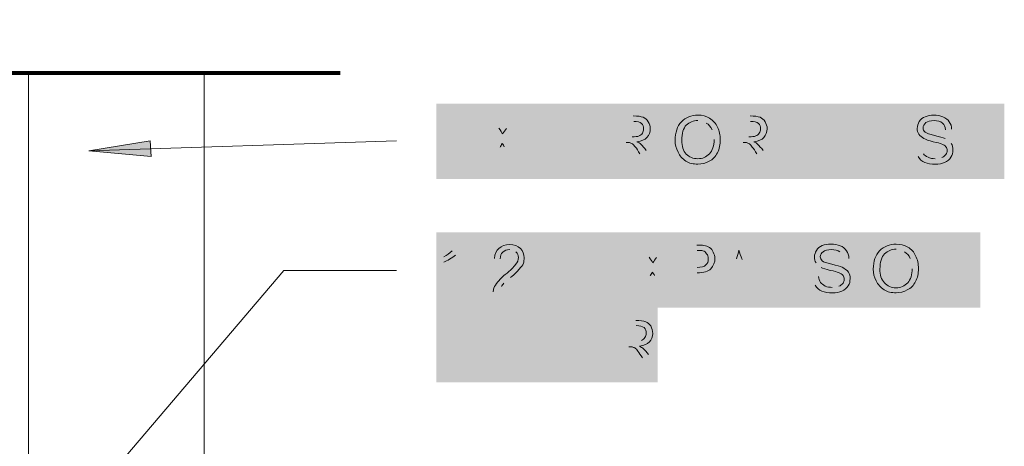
# Model space of a CAD drawing. Header units: inches. Extents: x 32 to 1061, y -183 to 263.
# Tile 8 of 16: x 908 to 929, y -140 to -131. Entities that reach past the tile are written whole.
import ezdxf

# ---------------------------------------------------------------- set-up
doc = ezdxf.new("R2010")
doc.units = ezdxf.units.IN
doc.header["$MEASUREMENT"] = 0
doc.layers.add('PDF_Geometry', color=7, linetype='Continuous')
doc.layers.add('PDF_Solid Fills', color=7, linetype='Continuous')

msp = doc.modelspace()

# ---------------------------------------------------------------- hatches: boundary and pattern name
at = {"layer": 'PDF_Solid Fills', "transparency": 33554559}
for points in [[(916.833829, -134.275297), (916.833829, -133.271057), (917.556177, -133.271057), (917.556177, -133.385575), (916.965966, -133.385575), (916.965966, -133.702704), (917.520941, -133.702704), (917.520941, -133.817222), (916.965966, -133.817222), (916.965966, -134.160778), (917.582605, -134.160778), (917.582605, -134.275297)], [(918.939209, -134.275297), (918.939209, -133.385575), (918.604463, -133.385575), (918.604463, -133.271057), (919.397284, -133.271057), (919.397284, -133.385575), (919.071346, -133.385575), (919.071346, -134.275297)], [(919.529421, -134.275297), (919.529421, -133.271057), (920.251769, -133.271057), (920.251769, -133.385575), (919.661557, -133.385575), (919.661557, -133.702704), (920.216532, -133.702704), (920.216532, -133.817222), (919.661557, -133.817222), (919.661557, -134.160778), (920.278196, -134.160778), (920.278196, -134.275297)], [(924.35682, -134.275297), (924.35682, -133.271057), (925.035122, -133.271057), (925.035122, -133.385575), (924.497765, -133.385575), (924.497765, -133.702704), (924.964649, -133.702704), (924.964649, -133.817222), (924.497765, -133.817222), (924.497765, -134.275297)], [(925.55486, -134.275297), (925.55486, -133.271057), (925.686997, -133.271057), (926.215544, -134.063878), (926.215544, -133.271057), (926.338872, -133.271057), (926.338872, -134.275297), (926.206735, -134.275297), (925.678188, -133.482476), (925.678188, -134.275297)], [(927.880468, -134.275297), (927.880468, -133.271057), (928.012605, -133.271057), (928.012605, -133.685085), (928.532343, -133.685085), (928.532343, -133.271057), (928.673289, -133.271057), (928.673289, -134.275297), (928.532343, -134.275297), (928.532343, -133.799604), (928.012605, -133.799604), (928.012605, -134.275297)], [(920.022731, -137.006125), (920.022731, -136.010694), (920.745079, -136.010694), (920.745079, -136.125212), (920.154868, -136.125212), (920.154868, -136.433532), (920.709843, -136.433532), (920.709843, -136.54805), (920.154868, -136.54805), (920.154868, -136.891606), (920.771507, -136.891606), (920.771507, -137.006125)], [(923.740181, -137.006125), (923.740181, -136.010694), (923.872318, -136.010694), (924.400865, -136.794706), (924.400865, -136.010694), (924.524193, -136.010694), (924.524193, -137.006125), (924.392056, -137.006125), (923.863509, -136.222113), (923.863509, -137.006125)], [(927.15812, -137.006125), (927.15812, -136.010694), (927.290257, -136.010694), (927.818805, -136.794706), (927.818805, -136.010694), (927.942132, -136.010694), (927.942132, -137.006125), (927.809995, -137.006125), (927.281448, -136.222113), (927.281448, -137.006125)], [(916.842638, -138.609385), (916.842638, -137.613954), (917.512132, -137.613954), (917.512132, -137.728473), (916.974775, -137.728473), (916.974775, -138.036792), (917.441659, -138.036792), (917.441659, -138.16012), (916.974775, -138.16012), (916.974775, -138.609385)], [(918.040679, -138.609385), (918.040679, -137.613954), (918.172816, -137.613954), (918.172816, -138.494866), (918.666127, -138.494866), (918.666127, -138.609385)], [(918.798263, -138.609385), (918.798263, -137.613954), (918.9304, -137.613954), (918.9304, -138.494866), (919.423711, -138.494866), (919.423711, -138.609385)], [(919.582275, -138.609385), (919.582275, -137.613954), (920.304623, -137.613954), (920.304623, -137.728473), (919.714412, -137.728473), (919.714412, -138.036792), (920.269387, -138.036792), (920.269387, -138.15131), (919.714412, -138.15131), (919.714412, -138.494866), (920.331051, -138.494866), (920.331051, -138.609385)]]:
    msp.add_hatch(color=256, dxfattribs=at).paths.add_polyline_path(points)
h = msp.add_hatch(color=256, dxfattribs=at)
h.paths.add_polyline_path([(917.661887, -134.275297), (918.049488, -133.755558), (917.705932, -133.271057), (917.864496, -133.271057), (918.049488, -133.526521)], flags=0)
h.paths.add_polyline_path([(918.208052, -133.53533), (918.410662, -133.271057), (918.551608, -133.271057), (918.199243, -133.746749), (918.586845, -134.275297), (918.419471, -134.275297), (918.164007, -133.922932)], flags=0)
h.paths.add_polyline_path([(918.075915, -133.931741), (917.820451, -134.275297), (917.661887, -134.275297)], flags=0)
h = msp.add_hatch(color=256, dxfattribs=at)
h.paths.add_polyline_path([(920.463188, -134.275297), (920.463188, -133.271057), (920.903644, -133.271057)], flags=0)
h.paths.add_polyline_path([(921.176726, -134.002214), (921.3441, -134.275297), (921.176726, -134.275297), (921.04459, -134.072687)], flags=0)
h.paths.add_polyline_path([(920.753889, -133.834841), (920.595324, -133.834841), (920.595324, -134.275297), (920.463188, -134.275297)], flags=0)
h.paths.add_polyline_path([(920.595324, -133.711513), (920.877216, -133.711513)], flags=0)
h.paths.add_polyline_path([(920.912453, -133.385575), (920.595324, -133.385575), (920.595324, -133.711513)], flags=0)
h = msp.add_hatch(color=256, dxfattribs=at)
h.paths.add_polyline_path([(922.621422, -133.773177, 0.102501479), (922.577377, -133.561758)], flags=0)
h.paths.add_polyline_path([(922.454049, -133.420812, 0.147942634), (922.277867, -133.367957)], flags=0)
h = msp.add_hatch(color=256, dxfattribs=at)
h.paths.add_polyline_path([(922.94736, -134.275297), (922.94736, -133.271057), (923.387816, -133.271057)], flags=0)
h.paths.add_polyline_path([(923.660899, -134.002214), (923.828272, -134.275297), (923.660899, -134.275297), (923.528762, -134.072687)], flags=0)
h.paths.add_polyline_path([(923.238061, -133.834841), (923.079497, -133.834841), (923.079497, -134.275297), (922.94736, -134.275297)], flags=0)
h.paths.add_polyline_path([(923.079497, -133.711513), (923.361389, -133.711513)], flags=0)
h.paths.add_polyline_path([(923.396625, -133.385575), (923.079497, -133.385575), (923.079497, -133.711513)], flags=0)
h = msp.add_hatch(color=256, dxfattribs=at)
h.paths.add_polyline_path([(926.902656, -133.958168), (927.025984, -133.94055)], flags=0)
h.paths.add_polyline_path([(927.025984, -133.94055, 0.165325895), (927.070029, -134.072687)], flags=0)
h.paths.add_polyline_path([(927.316685, -134.178396, 0.099135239), (927.457631, -134.151969)], flags=0)
h.paths.add_polyline_path([(927.669049, -133.552949), (927.536913, -133.561758)], flags=0)
h.paths.add_polyline_path([(927.66024, -133.852459, 0.109772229), (927.528104, -133.746749)], flags=0)
h.paths.add_polyline_path([(926.902656, -133.958168, 0.147942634), (926.955511, -134.134351)], flags=0)
h = msp.add_hatch(color=256, dxfattribs=at)
h.paths.add_polyline_path([(917.247858, -137.006125), (917.12453, -137.006125), (917.12453, -136.222113)], flags=0)
h.paths.add_polyline_path([(916.877875, -136.371868), (916.877875, -136.257349)], flags=0)
h.paths.add_polyline_path([(917.054057, -136.134021, 0.086131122), (917.168576, -136.001885)], flags=0)
h.paths.add_polyline_path([(917.168576, -136.001885), (917.247858, -136.001885), (917.247858, -137.006125)], flags=0)
h = msp.add_hatch(color=256, dxfattribs=at)
h.paths.add_polyline_path([(918.595654, -136.891606), (918.595654, -137.006125), (917.92616, -137.006125)], flags=0)
h.paths.add_polyline_path([(918.410662, -136.15164, 0.165325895), (918.278525, -136.107594)], flags=0)
h.paths.add_polyline_path([(918.075915, -136.301395), (917.952588, -136.292586)], flags=0)
h.paths.add_polyline_path([(918.296143, -136.697805, 0.032861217), (918.155198, -136.821133)], flags=0)
h.paths.add_polyline_path([(918.102343, -136.891606), (918.595654, -136.891606)], flags=0)
h = msp.add_hatch(color=256, dxfattribs=at)
h.paths.add_polyline_path([(918.745409, -136.363059), (918.710172, -136.169258), (918.710172, -136.010694), (918.851118, -136.010694), (918.851118, -136.169258), (918.815882, -136.363059)], flags=0)
h.paths.add_polyline_path([(918.965637, -136.363059), (918.939209, -136.169258), (918.939209, -136.010694), (919.071346, -136.010694), (919.071346, -136.169258), (919.044919, -136.363059)], flags=0)
h = msp.add_hatch(color=256, dxfattribs=at)
h.paths.add_polyline_path([(920.850789, -137.006125), (921.23839, -136.486386), (920.894835, -136.010694), (921.053399, -136.010694), (921.23839, -136.266158)], flags=0)
h.paths.add_polyline_path([(921.396954, -136.274967), (921.599564, -136.010694), (921.74051, -136.010694), (921.388145, -136.477577), (921.775747, -137.006125), (921.608373, -137.006125), (921.352909, -136.65376)], flags=0)
h.paths.add_polyline_path([(921.264818, -136.662569), (921.009353, -137.006125), (920.850789, -137.006125)], flags=0)
h = msp.add_hatch(color=256, dxfattribs=at)
h.paths.add_polyline_path([(921.872647, -137.006125), (921.872647, -136.010694), (922.251439, -136.010694)], flags=0)
h.paths.add_polyline_path([(922.260248, -136.600905), (922.004784, -136.600905), (922.004784, -137.006125), (921.872647, -137.006125)], flags=0)
h.paths.add_polyline_path([(922.004784, -136.486386), (922.260248, -136.486386)], flags=0)
h.paths.add_polyline_path([(922.260248, -136.125212), (922.004784, -136.125212), (922.004784, -136.486386)], flags=0)
h = msp.add_hatch(color=256, dxfattribs=at)
h.paths.add_polyline_path([(922.691895, -137.006125), (923.079497, -136.010694), (923.220443, -136.010694), (923.634472, -137.006125), (923.484716, -137.006125), (923.361389, -136.706614), (922.94736, -136.706614), (922.832841, -137.006125)], flags=0)
h.paths.add_polyline_path([(922.982596, -136.600905), (923.326152, -136.600905), (923.220443, -136.319013)], flags=0)
h.paths.add_polyline_path([(923.097115, -136.301395), (922.982596, -136.600905)], flags=0)
h = msp.add_hatch(color=256, dxfattribs=at)
h.paths.add_polyline_path([(924.717994, -136.688996), (924.841321, -136.680187)], flags=0)
h.paths.add_polyline_path([(925.132022, -136.909224, 0.099135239), (925.272968, -136.882797)], flags=0)
h.paths.add_polyline_path([(924.788467, -136.389486, 0.096355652), (924.894176, -136.486386)], flags=0)
h.paths.add_polyline_path([(925.484387, -136.292586), (925.35225, -136.301395)], flags=0)
h.paths.add_polyline_path([(925.35225, -136.301395, 0.197981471), (925.290586, -136.15164)], flags=0)
h.paths.add_polyline_path([(924.717994, -136.688996, 0.147942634), (924.770848, -136.865179)], flags=0)
h = msp.add_hatch(color=256, dxfattribs=at)
h.paths.add_polyline_path([(926.832183, -136.512814, 0.104340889), (926.788137, -136.292586)], flags=0)
h.paths.add_polyline_path([(926.66481, -136.15164, 0.147942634), (926.488627, -136.098785)], flags=0)
h = msp.add_hatch(color=256, dxfattribs=at)
h.paths.add_polyline_path([(920.516042, -138.609385), (920.516042, -137.613954), (920.956498, -137.613954)], flags=0)
h.paths.add_polyline_path([(921.229581, -138.336302), (921.396954, -138.609385), (921.229581, -138.609385), (921.097444, -138.406775)], flags=0)
h.paths.add_polyline_path([(920.806743, -138.168929), (920.648179, -138.168929), (920.648179, -138.609385), (920.516042, -138.609385)], flags=0)
h.paths.add_polyline_path([(920.648179, -138.05441), (920.930071, -138.05441)], flags=0)
h.paths.add_polyline_path([(920.930071, -138.05441, 0.059811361), (921.079826, -138.036792)], flags=0)
h.paths.add_polyline_path([(920.965307, -137.719663), (920.648179, -137.719663), (920.648179, -138.05441)], flags=0)

# ---------------------------------------------------------------- linework, layer by layer
at = {"layer": 'PDF_Geometry', "lineweight": 80}
msp.add_lwpolyline([(885.781674, -132.354908), (899.823414, -132.354908), (900.281489, -131.22734), (901.215256, -133.53533), (901.67333, -132.354908), (914.675594, -132.354908)], dxfattribs=at)
at = {"layer": 'PDF_Geometry', "lineweight": 18}
msp.add_lwpolyline([(908.051134, -132.354908), (908.051134, -144.388169)], dxfattribs=at)
at = {"layer": 'PDF_Geometry', "lineweight": 9}
for points in [[(911.786202, -132.354908), (911.786202, -145.022426)], [(909.337266, -134.011023), (915.873635, -133.799604)], [(902.430914, -149.515078), (913.477554, -136.54805), (915.873635, -136.54805)]]:
    msp.add_lwpolyline(points, dxfattribs=at)
msp.add_lwpolyline([(909.337266, -134.011023), (910.658635, -134.134351), (910.641016, -133.799604)], close=True, dxfattribs=at)
for points in [[(921.925502, -133.394384), (922.022402, -133.297484), (922.136921, -133.253438), (922.277867, -133.253438)], [(922.277867, -133.253438), (922.365958, -133.253438), (922.454049, -133.271057), (922.524522, -133.315102)], [(927.105266, -133.288675), (927.15812, -133.262248), (927.219784, -133.253438), (927.290257, -133.253438)], [(927.290257, -133.253438), (927.36073, -133.253438), (927.431203, -133.262248), (927.484058, -133.288675)], [(920.903644, -133.271057), (921.000544, -133.271057), (921.062208, -133.279866), (921.115063, -133.297484)], [(921.079826, -133.429621), (921.04459, -133.394384), (920.991735, -133.385575), (920.912453, -133.385575)], [(921.123872, -133.544139), (921.123872, -133.500094), (921.115063, -133.456048), (921.079826, -133.429621)], [(921.115063, -133.297484), (921.159108, -133.315102), (921.194345, -133.350339), (921.220772, -133.394384)], [(921.220772, -133.394384), (921.247199, -133.43843), (921.264818, -133.491285), (921.264818, -133.544139)], [(921.793365, -133.790795), (921.793365, -133.623422), (921.837411, -133.491285), (921.925502, -133.394384)], [(922.031211, -133.464857), (921.969547, -133.526521), (921.934311, -133.64104), (921.934311, -133.790795)], [(922.277867, -133.367957), (922.180966, -133.367957), (922.101684, -133.403194), (922.031211, -133.464857)], [(922.577377, -133.561758), (922.550949, -133.500094), (922.506904, -133.447239), (922.454049, -133.420812)], [(922.524522, -133.315102), (922.603804, -133.367957), (922.656659, -133.429621), (922.691895, -133.508903)], [(923.387816, -133.271057), (923.484716, -133.271057), (923.54638, -133.279866), (923.599235, -133.297484)], [(923.563999, -133.429621), (923.528762, -133.394384), (923.475907, -133.385575), (923.396625, -133.385575)], [(923.608044, -133.544139), (923.608044, -133.500094), (923.599235, -133.456048), (923.563999, -133.429621)], [(923.599235, -133.297484), (923.643281, -133.315102), (923.678517, -133.350339), (923.704944, -133.394384)], [(923.704944, -133.394384), (923.731372, -133.43843), (923.74899, -133.491285), (923.74899, -133.544139)], [(926.937892, -133.53533), (926.937892, -133.482476), (926.955511, -133.429621), (926.981938, -133.385575)], [(926.981938, -133.385575), (927.008365, -133.34153), (927.052411, -133.306293), (927.105266, -133.288675)], [(927.122884, -133.412003), (927.087647, -133.447239), (927.06122, -133.482476), (927.06122, -133.526521)], [(927.299066, -133.367957), (927.219784, -133.367957), (927.15812, -133.385575), (927.122884, -133.412003)], [(927.475249, -133.420812), (927.431203, -133.385575), (927.369539, -133.367957), (927.299066, -133.367957)], [(927.536913, -133.561758), (927.536913, -133.500094), (927.510485, -133.456048), (927.475249, -133.420812)], [(927.484058, -133.288675), (927.545722, -133.315102), (927.589767, -133.350339), (927.616195, -133.394384)], [(927.616195, -133.394384), (927.651431, -133.43843), (927.669049, -133.491285), (927.669049, -133.552949)], [(918.049488, -133.526521), (918.084725, -133.579376), (918.111152, -133.623422), (918.12877, -133.649849)], [(918.12877, -133.649849), (918.155198, -133.614612), (918.181625, -133.579376), (918.208052, -133.53533)], [(921.026971, -133.693895), (921.053399, -133.685085), (921.079826, -133.667467), (921.097444, -133.632231)], [(921.097444, -133.632231), (921.115063, -133.605803), (921.123872, -133.579376), (921.123872, -133.544139)], [(921.264818, -133.544139), (921.264818, -133.614612), (921.23839, -133.676276), (921.194345, -133.729131)], [(922.691895, -133.508903), (922.735941, -133.588185), (922.753559, -133.676276), (922.753559, -133.773177)], [(923.511144, -133.693895), (923.537571, -133.685085), (923.563999, -133.667467), (923.581617, -133.632231)], [(923.581617, -133.632231), (923.599235, -133.605803), (923.608044, -133.579376), (923.608044, -133.544139)], [(923.74899, -133.544139), (923.74899, -133.614612), (923.722563, -133.676276), (923.678517, -133.729131)], [(926.973129, -133.658658), (926.946701, -133.623422), (926.937892, -133.579376), (926.937892, -133.53533)], [(927.078838, -133.746749), (927.034793, -133.729131), (926.999556, -133.693895), (926.973129, -133.658658)], [(927.06122, -133.526521), (927.06122, -133.561758), (927.078838, -133.588185), (927.105266, -133.614612)], [(927.105266, -133.614612), (927.131693, -133.632231), (927.193357, -133.658658), (927.307875, -133.685085)], [(927.307875, -133.685085), (927.413585, -133.711513), (927.484058, -133.729131), (927.528104, -133.746749)], [(918.119961, -133.852459), (918.102343, -133.887695), (918.084725, -133.914123), (918.075915, -133.931741)], [(918.164007, -133.922932), (918.155198, -133.896504), (918.137579, -133.878886), (918.119961, -133.852459)], [(920.824362, -133.834841), (920.806743, -133.834841), (920.780316, -133.834841), (920.753889, -133.834841)], [(920.886025, -133.861268), (920.868407, -133.852459), (920.84198, -133.84365), (920.824362, -133.834841)], [(920.877216, -133.711513), (920.93888, -133.711513), (920.991735, -133.711513), (921.026971, -133.693895)], [(920.947689, -133.931741), (920.930071, -133.896504), (920.903644, -133.878886), (920.886025, -133.861268)], [(921.194345, -133.729131), (921.150299, -133.773177), (921.079826, -133.808413), (920.982926, -133.817222)], [(920.982926, -133.817222), (921.018162, -133.834841), (921.04459, -133.852459), (921.062208, -133.870077)], [(921.062208, -133.870077), (921.097444, -133.905314), (921.14149, -133.949359), (921.176726, -134.002214)], [(921.855029, -134.03745), (921.810983, -133.958168), (921.793365, -133.878886), (921.793365, -133.790795)], [(921.934311, -133.790795), (921.934311, -133.914123), (921.960738, -134.011023), (922.031211, -134.081496)], [(922.524522, -134.072687), (922.586186, -134.002214), (922.621422, -133.905314), (922.621422, -133.773177)], [(922.753559, -133.773177), (922.753559, -133.878886), (922.735941, -133.966977), (922.691895, -134.055069)], [(923.308534, -133.834841), (923.290916, -133.834841), (923.264488, -133.834841), (923.238061, -133.834841)], [(923.370198, -133.861268), (923.35258, -133.852459), (923.326152, -133.84365), (923.308534, -133.834841)], [(923.361389, -133.711513), (923.423053, -133.711513), (923.475907, -133.711513), (923.511144, -133.693895)], [(923.431862, -133.931741), (923.414243, -133.896504), (923.387816, -133.878886), (923.370198, -133.861268)], [(923.678517, -133.729131), (923.634472, -133.773177), (923.563999, -133.808413), (923.467098, -133.817222)], [(923.467098, -133.817222), (923.502335, -133.834841), (923.528762, -133.852459), (923.54638, -133.870077)], [(923.54638, -133.870077), (923.581617, -133.905314), (923.625662, -133.949359), (923.660899, -134.002214)], [(927.272639, -133.817222), (927.184548, -133.790795), (927.114075, -133.773177), (927.078838, -133.746749)], [(927.448821, -133.861268), (927.422394, -133.852459), (927.369539, -133.834841), (927.272639, -133.817222)], [(927.545722, -133.922932), (927.528104, -133.896504), (927.492867, -133.878886), (927.448821, -133.861268)], [(927.66024, -133.852459), (927.686668, -133.896504), (927.695477, -133.94055), (927.695477, -133.993405)], [(921.04459, -134.072687), (921.009353, -134.011023), (920.974117, -133.958168), (920.947689, -133.931741)], [(922.022402, -134.231251), (921.94312, -134.178396), (921.890265, -134.116732), (921.855029, -134.03745)], [(922.031211, -134.081496), (922.092875, -134.14316), (922.172157, -134.178396), (922.277867, -134.178396)], [(922.277867, -134.178396), (922.374767, -134.178396), (922.454049, -134.14316), (922.524522, -134.072687)], [(922.691895, -134.055069), (922.64785, -134.134351), (922.594995, -134.196015), (922.515713, -134.231251)], [(923.528762, -134.072687), (923.493526, -134.011023), (923.458289, -133.958168), (923.431862, -133.931741)], [(927.070029, -134.072687), (927.087647, -134.099114), (927.122884, -134.125542), (927.166929, -134.14316)], [(927.457631, -134.151969), (927.492867, -134.14316), (927.519294, -134.116732), (927.545722, -134.090305)], [(927.572149, -134.002214), (927.572149, -133.975786), (927.56334, -133.949359), (927.545722, -133.922932)], [(927.545722, -134.090305), (927.56334, -134.063878), (927.572149, -134.03745), (927.572149, -134.002214)], [(927.695477, -133.993405), (927.695477, -134.046259), (927.686668, -134.099114), (927.651431, -134.14316)], [(922.277867, -134.292915), (922.180966, -134.292915), (922.092875, -134.275297), (922.022402, -134.231251)], [(922.515713, -134.231251), (922.44524, -134.275297), (922.365958, -134.292915), (922.277867, -134.292915)], [(927.096457, -134.257678), (927.034793, -134.231251), (926.990747, -134.187205), (926.955511, -134.134351)], [(927.325494, -134.292915), (927.237402, -134.292915), (927.15812, -134.284106), (927.096457, -134.257678)], [(927.166929, -134.14316), (927.210975, -134.169587), (927.26383, -134.178396), (927.316685, -134.178396)], [(927.519294, -134.257678), (927.46644, -134.284106), (927.395967, -134.292915), (927.325494, -134.292915)], [(927.651431, -134.14316), (927.625004, -134.196015), (927.580958, -134.231251), (927.519294, -134.257678)], [(916.877875, -136.257349), (916.948348, -136.222113), (917.001203, -136.186876), (917.054057, -136.134021)], [(917.952588, -136.292586), (917.961397, -136.195685), (917.996633, -136.125212), (918.049488, -136.081167)], [(918.049488, -136.081167), (918.102343, -136.028312), (918.181625, -136.001885), (918.278525, -136.001885)], [(918.12877, -136.160449), (918.093534, -136.195685), (918.075915, -136.239731), (918.075915, -136.301395)], [(918.278525, -136.107594), (918.216861, -136.107594), (918.164007, -136.125212), (918.12877, -136.160449)], [(918.278525, -136.001885), (918.375426, -136.001885), (918.445899, -136.028312), (918.507562, -136.081167)], [(918.463517, -136.274967), (918.463517, -136.230922), (918.445899, -136.186876), (918.410662, -136.15164)], [(918.507562, -136.081167), (918.560417, -136.134021), (918.586845, -136.204494), (918.586845, -136.283776)], [(922.251439, -136.010694), (922.313103, -136.010694), (922.365958, -136.010694), (922.401194, -136.019503)], [(922.383576, -136.134021), (922.357149, -136.125212), (922.321912, -136.125212), (922.260248, -136.125212)], [(922.462858, -136.195685), (922.44524, -136.160449), (922.418813, -136.142831), (922.383576, -136.134021)], [(922.401194, -136.019503), (922.454049, -136.028312), (922.489286, -136.037121), (922.524522, -136.063548)], [(922.498095, -136.301395), (922.498095, -136.257349), (922.489286, -136.222113), (922.462858, -136.195685)], [(922.524522, -136.063548), (922.559759, -136.089976), (922.586186, -136.116403), (922.603804, -136.160449)], [(922.603804, -136.160449), (922.621422, -136.204494), (922.639041, -136.24854), (922.639041, -136.292586)], [(923.14997, -136.116403), (923.132352, -136.178067), (923.114733, -136.239731), (923.097115, -136.301395)], [(923.220443, -136.319013), (923.185206, -136.239731), (923.158779, -136.169258), (923.14997, -136.116403)], [(924.75323, -136.266158), (924.75323, -136.213304), (924.770848, -136.169258), (924.797276, -136.125212)], [(924.797276, -136.125212), (924.823703, -136.081167), (924.867749, -136.04593), (924.920603, -136.019503)], [(924.938222, -136.15164), (924.902985, -136.178067), (924.876558, -136.213304), (924.876558, -136.257349)], [(924.920603, -136.019503), (924.973458, -136.001885), (925.035122, -135.993075), (925.105595, -135.993075)], [(925.114404, -136.107594), (925.035122, -136.107594), (924.973458, -136.125212), (924.938222, -136.15164)], [(925.105595, -135.993075), (925.176068, -135.993075), (925.246541, -136.001885), (925.299396, -136.028312)], [(925.290586, -136.15164), (925.246541, -136.125212), (925.184877, -136.107594), (925.114404, -136.107594)], [(925.299396, -136.028312), (925.361059, -136.04593), (925.405105, -136.081167), (925.431532, -136.134021)], [(925.431532, -136.134021), (925.466769, -136.178067), (925.484387, -136.230922), (925.484387, -136.292586)], [(926.004125, -136.521623), (926.004125, -136.354249), (926.048171, -136.222113), (926.136262, -136.134021)], [(926.136262, -136.134021), (926.233163, -136.037121), (926.347681, -135.993075), (926.488627, -135.993075)], [(926.241972, -136.195685), (926.180308, -136.266158), (926.145071, -136.371868), (926.145071, -136.521623)], [(926.488627, -136.098785), (926.391727, -136.098785), (926.312445, -136.134021), (926.241972, -136.195685)], [(926.488627, -135.993075), (926.576718, -135.993075), (926.66481, -136.010694), (926.735283, -136.054739)], [(926.788137, -136.292586), (926.76171, -136.230922), (926.717664, -136.186876), (926.66481, -136.15164)], [(926.735283, -136.054739), (926.814565, -136.098785), (926.867419, -136.160449), (926.902656, -136.239731)], [(917.001203, -136.310204), (916.957157, -136.336631), (916.913111, -136.363059), (916.877875, -136.371868)], [(917.12453, -136.222113), (917.089294, -136.257349), (917.054057, -136.283776), (917.001203, -136.310204)], [(918.401853, -136.424722), (918.445899, -136.371868), (918.463517, -136.327822), (918.463517, -136.274967)], [(918.569226, -136.398295), (918.551608, -136.442341), (918.525181, -136.477577), (918.481135, -136.521623)], [(918.586845, -136.283776), (918.586845, -136.319013), (918.578035, -136.363059), (918.569226, -136.398295)], [(921.23839, -136.266158), (921.273627, -136.319013), (921.300054, -136.354249), (921.317672, -136.389486)], [(921.317672, -136.389486), (921.3441, -136.354249), (921.370527, -136.310204), (921.396954, -136.274967)], [(922.44524, -136.433532), (922.480477, -136.407104), (922.498095, -136.363059), (922.498095, -136.301395)], [(922.639041, -136.292586), (922.639041, -136.380677), (922.612613, -136.45115), (922.550949, -136.512814)], [(924.788467, -136.389486), (924.762039, -136.354249), (924.75323, -136.310204), (924.75323, -136.266158)], [(924.876558, -136.257349), (924.876558, -136.292586), (924.894176, -136.319013), (924.920603, -136.34544)], [(924.920603, -136.34544), (924.947031, -136.371868), (925.008695, -136.389486), (925.123213, -136.415913)], [(926.902656, -136.239731), (926.946701, -136.319013), (926.96432, -136.407104), (926.96432, -136.512814)], [(918.181625, -136.636141), (918.296143, -136.54805), (918.366616, -136.477577), (918.401853, -136.424722)], [(918.481135, -136.521623), (918.445899, -136.565668), (918.384235, -136.627332), (918.296143, -136.697805)], [(921.308863, -136.583287), (921.291245, -136.618523), (921.273627, -136.64495), (921.264818, -136.662569)], [(921.352909, -136.65376), (921.3441, -136.627332), (921.326482, -136.609714), (921.308863, -136.583287)], [(922.260248, -136.486386), (922.34834, -136.486386), (922.410004, -136.468768), (922.44524, -136.433532)], [(922.550949, -136.512814), (922.498095, -136.574478), (922.401194, -136.600905), (922.260248, -136.600905)], [(925.087977, -136.54805), (924.999885, -136.521623), (924.929412, -136.504005), (924.894176, -136.486386)], [(925.264159, -136.592096), (925.237732, -136.583287), (925.184877, -136.565668), (925.087977, -136.54805)], [(925.123213, -136.415913), (925.228923, -136.442341), (925.299396, -136.459959), (925.343441, -136.477577)], [(925.361059, -136.65376), (925.343441, -136.636141), (925.308205, -136.609714), (925.264159, -136.592096)], [(925.343441, -136.477577), (925.396296, -136.512814), (925.440342, -136.539241), (925.475578, -136.583287)], [(925.475578, -136.583287), (925.502005, -136.627332), (925.510815, -136.671378), (925.510815, -136.724233)], [(926.065789, -136.768278), (926.021744, -136.688996), (926.004125, -136.609714), (926.004125, -136.521623)], [(926.145071, -136.521623), (926.145071, -136.64495), (926.171499, -136.741851), (926.241972, -136.812324)], [(926.735283, -136.812324), (926.796946, -136.741851), (926.832183, -136.636141), (926.832183, -136.512814)], [(926.96432, -136.512814), (926.96432, -136.609714), (926.946701, -136.706614), (926.902656, -136.785896)], [(917.943779, -136.926842), (917.961397, -136.882797), (917.987824, -136.838751), (918.023061, -136.794706)], [(918.023061, -136.794706), (918.058297, -136.75066), (918.111152, -136.697805), (918.181625, -136.636141)], [(918.155198, -136.821133), (918.12877, -136.84756), (918.111152, -136.865179), (918.102343, -136.891606)], [(924.841321, -136.680187), (924.85013, -136.724233), (924.858939, -136.768278), (924.885367, -136.803515)], [(924.885367, -136.803515), (924.902985, -136.829942), (924.938222, -136.856369), (924.982267, -136.882797)], [(925.272968, -136.882797), (925.308205, -136.873988), (925.334632, -136.84756), (925.361059, -136.821133)], [(925.387487, -136.741851), (925.387487, -136.706614), (925.378678, -136.680187), (925.361059, -136.65376)], [(925.361059, -136.821133), (925.378678, -136.794706), (925.387487, -136.768278), (925.387487, -136.741851)], [(925.510815, -136.724233), (925.510815, -136.777087), (925.502005, -136.829942), (925.466769, -136.873988)], [(926.233163, -136.962079), (926.15388, -136.909224), (926.101026, -136.84756), (926.065789, -136.768278)], [(926.241972, -136.812324), (926.303636, -136.882797), (926.382918, -136.918033), (926.488627, -136.918033)], [(926.488627, -136.918033), (926.585527, -136.918033), (926.66481, -136.882797), (926.735283, -136.812324)], [(926.902656, -136.785896), (926.85861, -136.865179), (926.805755, -136.926842), (926.726473, -136.962079)], [(917.92616, -137.006125), (917.92616, -136.979697), (917.934969, -136.95327), (917.943779, -136.926842)], [(924.911794, -136.988506), (924.85013, -136.962079), (924.806085, -136.918033), (924.770848, -136.865179)], [(925.140831, -137.023743), (925.05274, -137.023743), (924.973458, -137.014934), (924.911794, -136.988506)], [(924.982267, -136.882797), (925.026313, -136.900415), (925.079168, -136.909224), (925.132022, -136.909224)], [(925.334632, -136.988506), (925.281777, -137.014934), (925.211304, -137.023743), (925.140831, -137.023743)], [(925.466769, -136.873988), (925.440342, -136.926842), (925.396296, -136.962079), (925.334632, -136.988506)], [(926.488627, -137.023743), (926.391727, -137.023743), (926.303636, -137.006125), (926.233163, -136.962079)], [(926.726473, -136.962079), (926.656, -137.006125), (926.567909, -137.023743), (926.488627, -137.023743)], [(920.956498, -137.613954), (921.053399, -137.613954), (921.115063, -137.622763), (921.167917, -137.640381)], [(921.167917, -137.640381), (921.211963, -137.658), (921.247199, -137.684427), (921.273627, -137.728473)], [(921.132681, -137.763709), (921.097444, -137.737282), (921.04459, -137.719663), (920.965307, -137.719663)], [(921.176726, -137.887037), (921.176726, -137.834182), (921.167917, -137.798946), (921.132681, -137.763709)], [(921.273627, -137.728473), (921.300054, -137.781327), (921.317672, -137.825373), (921.317672, -137.887037)], [(921.247199, -138.063219), (921.203154, -138.116074), (921.132681, -138.142501), (921.03578, -138.16012)], [(921.079826, -138.036792), (921.106253, -138.019174), (921.132681, -138.001555), (921.150299, -137.975128)], [(921.150299, -137.975128), (921.167917, -137.948701), (921.176726, -137.913464), (921.176726, -137.887037)], [(921.317672, -137.887037), (921.317672, -137.95751), (921.291245, -138.019174), (921.247199, -138.063219)], [(920.877216, -138.168929), (920.859598, -138.168929), (920.833171, -138.168929), (920.806743, -138.168929)], [(920.93888, -138.195356), (920.921262, -138.186547), (920.894835, -138.177738), (920.877216, -138.168929)], [(921.000544, -138.265829), (920.982926, -138.230592), (920.956498, -138.212974), (920.93888, -138.195356)], [(921.097444, -138.406775), (921.062208, -138.345111), (921.026971, -138.301065), (921.000544, -138.265829)], [(921.03578, -138.16012), (921.071017, -138.177738), (921.097444, -138.186547), (921.115063, -138.204165)], [(921.115063, -138.204165), (921.150299, -138.239402), (921.194345, -138.283447), (921.229581, -138.336302)]]:
    msp.add_open_spline(points, degree=3, dxfattribs=at)
at = {"layer": 'PDF_Solid Fills', "color": 7, "lineweight": 9, "true_color": 0xffffff, "transparency": 33554559}
for points in [[(916.719311, -133.006783), (916.719311, -134.610043), (928.787808, -133.006783), (928.787808, -134.610043)], [(916.719311, -135.737611), (916.719311, -137.340871), (928.276879, -135.737611), (928.276879, -137.340871)], [(916.719311, -137.340871), (916.719311, -138.926513), (921.423382, -137.340871), (921.423382, -138.926513)]]:
    msp.add_solid(points, dxfattribs=at)
at = {"layer": 'PDF_Solid Fills', "lineweight": 9, "transparency": 33554559}
for points in [[(921.502664, -133.271057), (921.502664, -134.275297), (921.634804, -133.271057), (921.634804, -134.275297)], [(925.220113, -133.271057), (925.220113, -134.275297), (925.352253, -133.271057), (925.352253, -134.275297)], [(926.594337, -133.271057), (926.594337, -134.275297), (926.726468, -133.271057), (926.726468, -134.275297)], [(909.337266, -134.011023), (910.658635, -134.134351), (910.641016, -133.799604)], [(917.494513, -137.023743), (917.785214, -135.993075), (917.600223, -137.023743), (917.890924, -135.993075)], [(925.713424, -136.010694), (925.713424, -137.006125), (925.845555, -136.010694), (925.845555, -137.006125)], [(917.697123, -137.613954), (917.697123, -138.609385), (917.829263, -137.613954), (917.829263, -138.609385)]]:
    msp.add_solid(points, dxfattribs=at)

doc.saveas('drawing.dxf')
